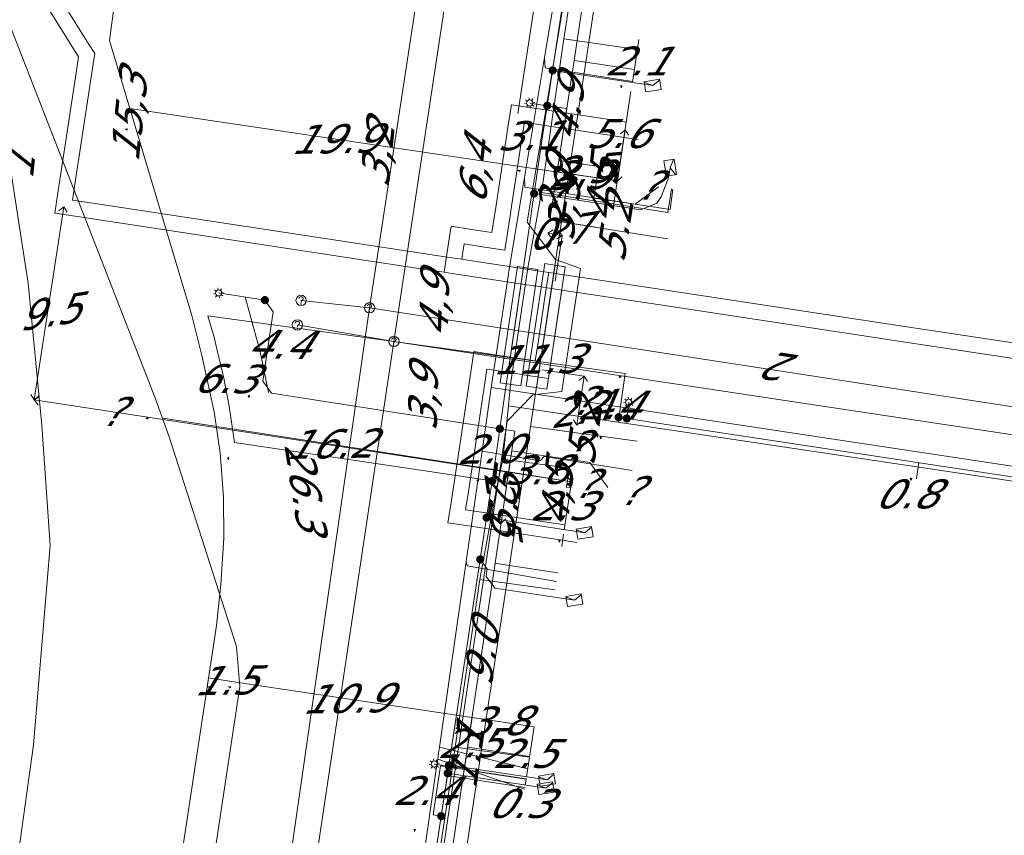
# Model space of a CAD drawing. Header units: metres. Extents: x 124576 to 133557, y 395865 to 402386.
# Tile 168 of 256: x 126566 to 126614, y 400098 to 400137. Entities that reach past the tile are written whole.
import ezdxf
from ezdxf.enums import TextEntityAlignment as Align

# ---------------------------------------------------------------- set-up
doc = ezdxf.new("R2010")
doc.units = ezdxf.units.M
doc.header["$MEASUREMENT"] = 0
for name, color, linetype, lineweight, true_color in [('LG_Datatransport', 3, 'Continuous', 13, 0x00ff00), ('LG_Datatransport_KPN_BV', 3, 'Continuous', 13, 0x00ff00), ('LG_Datatransport_Reggefiber_Operator_BV', 3, 'Continuous', 13, 0x00ff00), ('LG_Datatransport_Ziggo_BV', 3, 'Continuous', 13, 0x00ff00), ('LG_Laag_Spanning_Enexis_Netbeheer_BV', 7, 'Continuous', 13, 0x960000), ('LG_Riool_Vrij_Verval_Gemeente_Tilburg_Ruimtelijke_Uitvoering', 7, 'Continuous', 13, 0xca00a0), ('LG_unet-4_Brabant_Water', 5, 'Continuous', 13, 0x0000ff), ('LG_warmte_Ennatuurlijk_BV', 7, 'Continuous', 13, 0x008080), ('MV_Datatransport_lijn', 3, 'Continuous', 0, 0x00ff00), ('MV_warmte_lijn', 7, 'Continuous', 0, 0x008080)]:
    doc.layers.add(name, color=color, linetype=linetype, lineweight=lineweight, true_color=true_color)
for name, color, linetype, lineweight in [('LG_Laag_Spanning_P_Enexis_Netbeheer_BV', 7, 'Continuous', 0), ('LG_overig_P_Gemeente_Tilburg_Ruimtelijke_Uitvoering', 7, 'Continuous', 0), ('LG_Riool_Vrij_Verval_P_Gemeente_Tilburg_Ruimtelijke_Uitvoering', 7, 'Continuous', 0), ('MV_Datatransport', 7, 'Continuous', 0), ('MV_Laag_Spanning', 7, 'Continuous', 0), ('MV_Laag_Spanning_lijn', 7, 'Continuous', 0), ('MV_Laag_Spanning_pijl', 7, 'Continuous', 0), ('MV_unet-4', 7, 'Continuous', 0), ('MV_warmte', 7, 'Continuous', 0)]:
    doc.layers.add(name, color=color, linetype=linetype, lineweight=lineweight)
doc.styles.add('Klic_Annotatie', font='verdanai.ttf', dxfattribs={"oblique": 20, "height": 1.4})

# ---------------------------------------------------------------- blocks, each defined once
blk = doc.blocks.new('Mof')
at = {"layer": 'LG_Laag_Spanning_P_Enexis_Netbeheer_BV'}
h = blk.add_hatch(color=256, dxfattribs=at)
edge = h.paths.add_edge_path()
edge.add_arc((0, 0), 2, 0, 360)
blk = doc.blocks.new('DeliveryPoint')
at = {"layer": 'LG_Laag_Spanning_P_Enexis_Netbeheer_BV', "flags": 128}
blk.add_lwpolyline([(-3.75, -2.5), (3.75, -2.5), (3.75, 2.5), (-3.75, 2.5), (-3.75, -2.5)], close=True, dxfattribs=at)
blk.add_lwpolyline([(-3.75, 2.5), (-3.75, 2.16), (0, 0), (3.75, 2.16)], dxfattribs=at)
blk = doc.blocks.new('Streetlight')
at = {"layer": 'LG_Laag_Spanning_P_Enexis_Netbeheer_BV'}
for p, q in [((-1.77, 1.77), (-1.06, 1.06)), ((0, 2.5), (0, 1.5)), ((1.77, 1.77), (1.06, 1.06)), ((-1.06, -1.06), (-1.77, -1.77)), ((0, -1.5), (0, -2.5)), ((1.06, -1.06), (1.77, -1.77))]:
    blk.add_line(p, q, dxfattribs=at)
at = {"layer": 'LG_Laag_Spanning_P_Enexis_Netbeheer_BV', "flags": 128}
for points in [[(-2.5, 0), (-1.5, 0)], [(1.5, 0), (2.5, 0)]]:
    blk.add_lwpolyline(points, dxfattribs=at)
at = {"layer": 'LG_Laag_Spanning_P_Enexis_Netbeheer_BV'}
blk.add_circle((0, 0), 1.5, dxfattribs=at)
blk = doc.blocks.new('m_pijl')
at = {"layer": 'MV_Laag_Spanning_pijl'}
blk.add_hatch(color=7, dxfattribs=at).paths.add_polyline_path([(-1, -0.33), (-1, 0), (-1, 0.33), (0, 0)])
at = {"layer": 'MV_Laag_Spanning_pijl', "flags": 128}
blk.add_lwpolyline([(-1, 0), (-1, 0.33), (0, 0), (-1, -0.33), (-1, 0)], close=True, dxfattribs=at)
blk = doc.blocks.new('Onbekend_2')
at = {"layer": 'LG_Riool_Vrij_Verval_P_Gemeente_Tilburg_Ruimtelijke_Uitvoering'}
blk.add_hatch(color=256, dxfattribs=at).paths.add_polyline_path([(-0.25, -1.07, -0.262633), (0.23, 0.15), (0.59, 0.47, 0.379827), (0.7, 1.26), (0.69, 1.26, 0.228508), (-0.03, 1.53), (-0.03, 1.52, 0.459053), (-0.82, 0.79), (-1.29, 0.85, -0.414214), (-0.08, 2, -0.243799), (1.09, 1.52, -0.379827), (0.9, 0.11), (0.54, -0.2, 0.262633), (0.23, -1.08), (-0.17, -1.07)])
blk.add_circle((0, 0), 2.5, dxfattribs=at)
at = {"layer": 'LG_Riool_Vrij_Verval_P_Gemeente_Tilburg_Ruimtelijke_Uitvoering', "extrusion": (0, 0, -1)}
blk.add_solid([(0.34, -2.06), (-0.21, -2.06), (0.34, -1.51), (-0.21, -1.51)], dxfattribs=at)
blk = doc.blocks.new('Onbekend_1')
at = {"layer": 'LG_overig_P_Gemeente_Tilburg_Ruimtelijke_Uitvoering'}
blk.add_hatch(color=256, dxfattribs=at).paths.add_polyline_path([(-0.25, -1.07, -0.262633), (0.23, 0.15), (0.59, 0.47, 0.379827), (0.7, 1.26), (0.69, 1.26, 0.228508), (-0.03, 1.53), (-0.03, 1.52, 0.459053), (-0.82, 0.79), (-1.29, 0.85, -0.414214), (-0.08, 2, -0.243799), (1.09, 1.52, -0.379827), (0.9, 0.11), (0.54, -0.2, 0.262633), (0.23, -1.08), (-0.17, -1.07)])
blk.add_circle((0, 0), 2.5, dxfattribs=at)
at = {"layer": 'LG_overig_P_Gemeente_Tilburg_Ruimtelijke_Uitvoering', "extrusion": (0, 0, -1)}
blk.add_solid([(0.34, -2.06), (-0.21, -2.06), (0.34, -1.51), (-0.21, -1.51)], dxfattribs=at)

msp = doc.modelspace()

# ---------------------------------------------------------------- linework, layer by layer
at = {"layer": 'LG_Datatransport', "flags": 128}
msp.add_lwpolyline([(126591.389, 400119.406), (126592.287, 400125.339), (126591.299, 400125.489), (126590.401, 400119.556), (126591.389, 400119.406)], dxfattribs=at)
at = {"layer": 'LG_Datatransport_KPN_BV'}
msp.add_line((126593.029, 400125.244), (126592.127, 400119.299), dxfattribs=at)
at = {"layer": 'LG_Datatransport_KPN_BV', "flags": 128}
for points in [[(126549.579, 400090.398), (126565.31, 400091.73), (126565.521, 400094.648), (126566.569, 400102.19), (126567.362, 400111.848), (126566.965, 400117.668), (126566.304, 400124.548), (126565.246, 400131.427), (126563.526, 400137.38), (126561.409, 400143.201), (126559.689, 400147.699), (126558.565, 400150.179), (126563.497, 400152.795)], [(126582.121, 400068.587), (126589.47, 400117.864), (126590.713, 400119.136), (126592.127, 400119.299), (126593.029, 400125.244), (126591.823, 400125.694), (126590.441, 400127.495), (126594.131, 400149.747)]]:
    msp.add_lwpolyline(points, dxfattribs=at)
at = {"layer": 'LG_Datatransport_Reggefiber_Operator_BV'}
for p, q in [((126592.226, 400136.371), (126593.043, 400141.709)), ((126591.135, 400128.934), (126592.226, 400136.371)), ((126592.226, 400136.371), (126595.78, 400135.849)), ((126589.142, 400119.717), (126589.977, 400125.351)), ((126589.977, 400125.351), (126590.966, 400125.204)), ((126590.131, 400119.57), (126590.966, 400125.204)), ((126589.142, 400119.717), (126590.131, 400119.57)), ((126589.262, 400116.02), (126589.542, 400118.609)), ((126589.542, 400118.609), (126618.072, 400114.346)), ((126588.971, 400114.685), (126589.262, 400116.02)), ((126588.148, 400110.194), (126588.971, 400114.685)), ((126586.961, 400102.083), (126588.148, 400110.194)), ((126588.148, 400110.194), (126591.8, 400109.7)), ((126586.77, 400100.672), (126586.961, 400102.083)), ((126586.961, 400102.083), (126590.56, 400101.597)), ((126585.692, 400093.548), (126586.77, 400100.672)), ((126586.77, 400100.672), (126590.341, 400100.132))]:
    msp.add_line(p, q, dxfattribs=at)
at = {"layer": 'LG_Datatransport_Reggefiber_Operator_BV', "flags": 128}
for points in [[(126591.135, 400128.934), (126597.249, 400127.966), (126597.43, 400129.11)], [(126589.542, 400118.609), (126589.637, 400119.644), (126590.471, 400125.278), (126591.135, 400128.934)], [(126592.55, 400114.63), (126592.347, 400114.662), (126592.492, 400115.583), (126589.262, 400116.02)], [(126588.971, 400114.685), (126588.148, 400110.194), (126586.961, 400102.083), (126586.77, 400100.672), (126585.692, 400093.548)]]:
    msp.add_lwpolyline(points, dxfattribs=at)
at = {"layer": 'LG_Datatransport_Ziggo_BV'}
for p, q in [((126594.704, 400144.628), (126593.281, 400135.236)), ((126593.281, 400135.236), (126592.547, 400130.391)), ((126595.628, 400134.88), (126593.281, 400135.236)), ((126592.547, 400130.391), (126590.416, 400116.317)), ((126592.547, 400130.391), (126593.905, 400130.185)), ((126591.793, 400125.414), (126590.895, 400119.481)), ((126589.59, 400110.878), (126590.416, 400116.317)), ((126588.238, 400101.98), (126589.59, 400110.878)), ((126589.59, 400110.878), (126591.923, 400110.524)), ((126588.073, 400100.893), (126588.238, 400101.98)), ((126588.238, 400101.98), (126590.564, 400101.625)), ((126586.677, 400091.699), (126588.073, 400100.893)), ((126588.073, 400100.893), (126590.4, 400100.54))]:
    msp.add_line(p, q, dxfattribs=at)
at = {"layer": 'LG_Datatransport_Ziggo_BV', "flags": 128}
for points in [[(126595.835, 400162.599), (126594.902, 400162.741), (126593.517, 400153.655), (126595.656, 400150.915), (126595.606, 400150.587), (126595.483, 400149.77), (126595.451, 400149.557), (126594.704, 400144.628), (126593.281, 400135.236), (126592.547, 400130.391), (126590.416, 400116.317), (126589.59, 400110.878), (126588.238, 400101.98), (126588.073, 400100.893), (126586.677, 400091.699)], [(126595.835, 400162.599), (126594.902, 400162.741), (126593.517, 400153.655), (126595.656, 400150.915), (126595.606, 400150.587), (126595.483, 400149.77), (126595.451, 400149.557), (126594.704, 400144.628), (126593.281, 400135.236), (126592.547, 400130.391), (126593.905, 400130.185), (126593.678, 400128.652), (126595.677, 400128.369), (126596.806, 400129.199)], [(126595.628, 400134.88), (126593.281, 400135.236), (126594.704, 400144.628), (126595.451, 400149.557), (126595.483, 400149.77), (126595.606, 400150.587), (126595.656, 400150.915), (126593.517, 400153.655), (126594.902, 400162.741), (126595.835, 400162.599)], [(126593.905, 400130.185), (126593.678, 400128.652), (126595.677, 400128.369), (126596.806, 400129.199)], [(126588.496, 400052.923), (126588.572, 400053.418), (126581.06, 400054.57), (126582.818, 400066.292), (126583.629, 400071.629), (126584.995, 400080.625), (126585.295, 400082.602), (126586.527, 400090.709), (126586.677, 400091.699), (126588.073, 400100.893), (126588.238, 400101.98), (126589.59, 400110.878), (126590.416, 400116.317), (126593.469, 400115.856), (126594.345, 400114.656)], [(126590.416, 400116.317), (126593.469, 400115.856), (126594.345, 400114.656)], [(126588.496, 400052.923), (126588.572, 400053.418), (126581.06, 400054.57), (126582.818, 400066.292), (126583.629, 400071.629), (126584.995, 400080.625), (126585.295, 400082.602), (126586.527, 400090.709), (126586.677, 400091.699), (126588.073, 400100.893), (126588.238, 400101.98), (126589.59, 400110.878), (126591.923, 400110.524)], [(126588.496, 400052.923), (126588.572, 400053.418), (126581.06, 400054.57), (126582.818, 400066.292), (126583.629, 400071.629), (126584.995, 400080.625), (126585.295, 400082.602), (126586.527, 400090.709), (126586.677, 400091.699), (126588.073, 400100.893), (126588.238, 400101.98), (126590.564, 400101.625)], [(126588.496, 400052.923), (126588.572, 400053.418), (126581.06, 400054.57), (126582.818, 400066.292), (126583.629, 400071.629), (126584.995, 400080.625), (126585.295, 400082.602), (126586.527, 400090.709), (126586.677, 400091.699), (126588.073, 400100.893), (126590.4, 400100.54)]]:
    msp.add_lwpolyline(points, dxfattribs=at)
at = {"layer": 'LG_Laag_Spanning_Enexis_Netbeheer_BV'}
for p, q in [((126591.677, 400134.839), (126596.522, 400134.106)), ((126591.418, 400133.132), (126590.569, 400133.258)), ((126590.375, 400126.096), (126589.369, 400119.179)), ((126595.264, 400117.994), (126595.36, 400118.78)), ((126588.483, 400113.193), (126593.227, 400112.453)), ((126586.655, 400101.161), (126585.951, 400101.267)), ((126586.662, 400101.21), (126591.405, 400100.499)), ((126586.603, 400100.821), (126591.345, 400100.1))]:
    msp.add_line(p, q, dxfattribs=at)
at = {"layer": 'LG_Laag_Spanning_Enexis_Netbeheer_BV', "flags": 128}
for points in [[(126597.229, 400172.909), (126597.293, 400171.59), (126597.228, 400170.398), (126594.992, 400156.337), (126594.516, 400153.343), (126594.488, 400153.169), (126593.903, 400149.486), (126593.876, 400149.317), (126593.692, 400148.131), (126593.632, 400147.736), (126593.557, 400147.241), (126593.452, 400146.549), (126593.2, 400144.891), (126593.085, 400144.131), (126591.677, 400134.839), (126591.418, 400133.132), (126591.178, 400131.55), (126590.781, 400128.881), (126590.737, 400128.583), (126590.375, 400126.096), (126589.369, 400119.179), (126589.124, 400117.495), (126589.052, 400117), (126588.752, 400114.968)], [(126597.229, 400172.909), (126597.293, 400171.59), (126597.228, 400170.398), (126594.992, 400156.337), (126594.516, 400153.343), (126594.488, 400153.169), (126593.903, 400149.486), (126593.876, 400149.317), (126593.692, 400148.131), (126593.632, 400147.736), (126593.557, 400147.241), (126593.452, 400146.549), (126593.2, 400144.891), (126593.085, 400144.131), (126591.677, 400134.839), (126591.418, 400133.132), (126591.178, 400131.55), (126590.781, 400128.881), (126590.737, 400128.583), (126590.375, 400126.096)], [(126573.878, 400087.37), (126576.539, 400105.022), (126576.382, 400106.963), (126573.136, 400117.062), (126572.467, 400118.946), (126559.293, 400152.734), (126558.477, 400154.557), (126552.128, 400167.045), (126551.481, 400168.127), (126551.461, 400168.155), (126550.729, 400169.102), (126549.757, 400169.414), (126530.335, 400164.585), (126528.393, 400164.107), (126507.168, 400158.935), (126505.665, 400158.569), (126507.168, 400158.935), (126505.665, 400158.569), (126504.767, 400157.083), (126507.396, 400146.553)], [(126573.878, 400087.37), (126576.539, 400105.022), (126576.382, 400106.963), (126573.136, 400117.062), (126572.467, 400118.946), (126559.293, 400152.734), (126558.477, 400154.557), (126552.128, 400167.045), (126551.481, 400168.127), (126551.461, 400168.155), (126550.729, 400169.102), (126549.757, 400169.414), (126530.335, 400164.585), (126528.393, 400164.107), (126507.168, 400158.935), (126505.665, 400158.569), (126507.168, 400158.935), (126505.665, 400158.569), (126504.767, 400157.083), (126507.396, 400146.553)], [(126573.878, 400087.37), (126576.539, 400105.022), (126576.382, 400106.963), (126573.136, 400117.062), (126572.467, 400118.946), (126559.293, 400152.734), (126558.477, 400154.557), (126552.128, 400167.045), (126551.481, 400168.127), (126551.461, 400168.155), (126550.729, 400169.102), (126549.757, 400169.414), (126530.335, 400164.585), (126528.393, 400164.107), (126507.168, 400158.935), (126505.665, 400158.569), (126504.767, 400157.083), (126507.396, 400146.553)], [(126560.815, 400157.635), (126566.548, 400150.009), (126567.694, 400148.371), (126567.848, 400148.134), (126568.823, 400146.392), (126568.994, 400146.032), (126569.732, 400144.178), (126570.981, 400140.325), (126570.759, 400138.526), (126570.486, 400138.087), (126570.242, 400136.281), (126574.216, 400122.978), (126574.713, 400121.042), (126575.301, 400118.311), (126575.588, 400116.336), (126575.75, 400114.191), (126575.766, 400112.196), (126575.633, 400109.956), (126575.423, 400107.969), (126571.88, 400084.677)], [(126560.815, 400157.635), (126566.548, 400150.009), (126567.694, 400148.371), (126567.848, 400148.134), (126568.823, 400146.392), (126568.994, 400146.032), (126569.732, 400144.178), (126570.981, 400140.325), (126570.759, 400138.526), (126570.486, 400138.087), (126570.242, 400136.281), (126574.216, 400122.978), (126574.713, 400121.042), (126575.301, 400118.311), (126575.588, 400116.336), (126575.75, 400114.191), (126575.766, 400112.196), (126575.633, 400109.956), (126575.423, 400107.969), (126571.88, 400084.677)], [(126593.085, 400144.131), (126591.677, 400134.839), (126591.418, 400133.132), (126591.178, 400131.55), (126590.781, 400128.881), (126590.737, 400128.583), (126590.375, 400126.096), (126589.369, 400119.179), (126589.124, 400117.495), (126589.052, 400117), (126588.752, 400114.968), (126588.611, 400114.033), (126588.483, 400113.193), (126588.176, 400111.17), (126586.662, 400101.21), (126586.655, 400101.161), (126586.603, 400100.821), (126586.288, 400098.745), (126585.716, 400094.984)], [(126593.085, 400144.131), (126591.677, 400134.839), (126591.418, 400133.132), (126591.178, 400131.55), (126590.781, 400128.881), (126590.737, 400128.583), (126590.375, 400126.096), (126589.369, 400119.179), (126589.124, 400117.495), (126589.052, 400117), (126588.752, 400114.968), (126588.611, 400114.033), (126588.483, 400113.193), (126588.176, 400111.17), (126586.662, 400101.21), (126586.655, 400101.161), (126586.603, 400100.821), (126586.288, 400098.745), (126585.716, 400094.984)], [(126590.781, 400128.881), (126595.939, 400128.085), (126596.717, 400128.42), (126596.929, 400128.727), (126597.289, 400129.633), (126597.366, 400130.127)], [(126589.369, 400119.179), (126589.857, 400122.537), (126590.375, 400126.096)], [(126589.369, 400119.179), (126589.857, 400122.537), (126590.375, 400126.096)], [(126589.369, 400119.179), (126589.857, 400122.537), (126590.375, 400126.096)], [(126589.369, 400119.179), (126589.857, 400122.537), (126590.375, 400126.096)], [(126577.759, 400123.722), (126577.747, 400123.724), (126575.516, 400124.072)], [(126589.124, 400117.495), (126578.071, 400119.22), (126577.652, 400119.792), (126578.165, 400123.153), (126577.759, 400123.722)], [(126589.369, 400119.179), (126589.124, 400117.495), (126589.052, 400117), (126588.752, 400114.968)], [(126594.869, 400118.054), (126595.264, 400117.994), (126617.946, 400114.562), (126618.911, 400114.416), (126620.536, 400114.17), (126620.732, 400114.14), (126624.533, 400113.565), (126625.099, 400113.479), (126629.532, 400112.809), (126637.365, 400111.625), (126640.82, 400111.102), (126648.044, 400110.01), (126653.537, 400109.179)], [(126594.869, 400118.054), (126595.264, 400117.994), (126617.946, 400114.562)], [(126580.393, 400055.753), (126579.598, 400055.354), (126579.773, 400056.43), (126580.827, 400062.924), (126581.09, 400064.545), (126581.192, 400065.219), (126581.394, 400066.545), (126582.063, 400070.944), (126583.55, 400080.728), (126583.588, 400080.979), (126583.618, 400081.178), (126583.77, 400082.175), (126584.758, 400088.68), (126585.156, 400091.298), (126585.716, 400094.984), (126586.288, 400098.745), (126586.603, 400100.821), (126586.655, 400101.161), (126586.662, 400101.21), (126588.176, 400111.17), (126588.483, 400113.193), (126588.611, 400114.033), (126588.752, 400114.968)], [(126588.752, 400114.968), (126588.611, 400114.033), (126588.483, 400113.193), (126588.176, 400111.17), (126586.662, 400101.21), (126586.655, 400101.161), (126586.603, 400100.821), (126586.288, 400098.745), (126585.716, 400094.984), (126585.156, 400091.298), (126584.758, 400088.68), (126583.77, 400082.175), (126583.618, 400081.178), (126583.588, 400080.979), (126583.55, 400080.728), (126582.063, 400070.944), (126581.394, 400066.545), (126581.192, 400065.219), (126581.09, 400064.545)], [(126581.09, 400064.545), (126588.483, 400113.193), (126588.176, 400111.17), (126586.662, 400101.21), (126586.655, 400101.161), (126586.603, 400100.821), (126586.288, 400098.745), (126585.716, 400094.984)], [(126588.176, 400111.17), (126588.511, 400110.716), (126588.455, 400110.348), (126588.875, 400109.779), (126592.733, 400109.193)]]:
    msp.add_lwpolyline(points, dxfattribs=at)
at = {"layer": 'LG_Riool_Vrij_Verval_Gemeente_Tilburg_Ruimtelijke_Uitvoering'}
for p, q in [((126582.82, 400123.35), (126592.43, 400186.26)), ((126584, 400121.72), (126593.3, 400183.26)), ((126574.02, 400062.28), (126582.82, 400123.35)), ((126579.51, 400123.71), (126582.82, 400123.35)), ((126582.82, 400123.35), (126641.95, 400114.25)), ((126579.33, 400122.52), (126584, 400121.72)), ((126574.85, 400060.66), (126584, 400121.72)), ((126584, 400121.72), (126643.64, 400112.71))]:
    msp.add_line(p, q, dxfattribs=at)
at = {"layer": 'LG_unet-4_Brabant_Water'}
for p, q in [((126588.71, 400119.49), (126589.89, 400119.31)), ((126586.2, 400102.09), (126590.47, 400101.04)), ((126586.12, 400101.5), (126590.32, 400100.05))]:
    msp.add_line(p, q, dxfattribs=at)
at = {"layer": 'LG_unet-4_Brabant_Water', "flags": 128}
for points in [[(126588.71, 400119.49), (126589.45, 400124.34), (126589.58, 400125.22), (126590.32, 400129.65), (126591.29, 400135.46), (126592.76, 400144.3), (126592.86, 400144.91)], [(126595.54, 400134.31), (126591.32, 400134.97), (126591.29, 400135.46)], [(126597.5, 400129.09), (126597.36, 400128.1), (126590.33, 400129.19), (126590.32, 400129.65)], [(126581.07, 400066.43), (126581.79, 400071.4), (126583.12, 400080.69), (126583.21, 400081.28), (126584.58, 400090.8), (126584.65, 400091.3), (126586.03, 400100.9), (126586.06, 400101.1), (126586.09, 400101.29), (126586.12, 400101.5), (126586.16, 400101.79), (126586.2, 400102.09), (126587.5, 400111.07), (126588.27, 400116.41), (126588.71, 400119.49)], [(126589.89, 400119.31), (126619.56, 400114.83), (126619.86, 400114.78), (126629.4, 400113.34), (126629.6, 400113.31), (126636.94, 400112.2), (126637.35, 400112.14), (126641.58, 400111.5)], [(126595.52, 400115.48), (126591.26, 400116.16), (126591.08, 400115.95), (126588.27, 400116.41)], [(126591.86, 400110.11), (126587.54, 400110.86), (126587.5, 400111.07)]]:
    msp.add_lwpolyline(points, dxfattribs=at)
at = {"layer": 'LG_warmte_Ennatuurlijk_BV'}
for p, q in [((126588.911, 400128.096), (126589.532, 400132.192)), ((126595.085, 400131.299), (126595.175, 400131.893)), ((126595.085, 400131.299), (126595.175, 400131.893)), ((126595.085, 400131.299), (126595.175, 400131.893)), ((126595.085, 400131.299), (126595.175, 400131.893)), ((126595.822, 400131.491), (126595.13, 400131.596)), ((126595.822, 400131.491), (126595.13, 400131.596)), ((126595.822, 400131.491), (126595.13, 400131.596)), ((126595.822, 400131.491), (126595.13, 400131.596)), ((126592.117, 400111.803), (126592.207, 400112.397)), ((126592.117, 400111.803), (126592.207, 400112.397)), ((126592.117, 400111.803), (126592.207, 400112.397)), ((126592.117, 400111.803), (126592.207, 400112.397)), ((126592.117, 400111.803), (126592.207, 400112.397)), ((126592.117, 400111.803), (126592.207, 400112.397)), ((126592.117, 400111.803), (126592.207, 400112.397)), ((126592.117, 400111.803), (126592.207, 400112.397)), ((126592.117, 400111.803), (126592.207, 400112.397)), ((126592.117, 400111.803), (126592.207, 400112.397)), ((126592.854, 400111.995), (126592.162, 400112.1)), ((126592.854, 400111.995), (126592.162, 400112.1)), ((126592.854, 400111.995), (126592.162, 400112.1)), ((126592.854, 400111.995), (126592.162, 400112.1)), ((126592.854, 400111.995), (126592.162, 400112.1)), ((126592.854, 400111.995), (126592.162, 400112.1)), ((126592.854, 400111.995), (126592.162, 400112.1)), ((126592.854, 400111.995), (126592.162, 400112.1)), ((126592.854, 400111.995), (126592.162, 400112.1)), ((126592.854, 400111.995), (126592.162, 400112.1))]:
    msp.add_line(p, q, dxfattribs=at)
at = {"layer": 'LG_warmte_Ennatuurlijk_BV', "flags": 128}
for points in [[(126587.281, 400125.702), (126586.688, 400125.792), (126581.303, 400126.608), (126569.439, 400128.407), (126568.45, 400128.557), (126568.601, 400129.546), (126568.792, 400130.795), (126569.452, 400135.166), (126569.527, 400135.66), (126569.262, 400136.084), (126567.706, 400138.568), (126561.336, 400148.738), (126554.967, 400158.908), (126548.597, 400169.078), (126548.464, 400169.29), (126548.403, 400169.533), (126548.072, 400170.857), (126547.005, 400170.59)], [(126586.426, 400125.073), (126585.833, 400125.163), (126580.449, 400125.98), (126568.585, 400127.779), (126567.596, 400127.929), (126567.747, 400128.918), (126568.05, 400130.909), (126568.594, 400134.509), (126568.743, 400135.498), (126568.212, 400136.346), (126567.007, 400138.27), (126560.638, 400148.44), (126554.268, 400158.61), (126547.899, 400168.78), (126547.766, 400168.992), (126547.705, 400169.234), (126547.526, 400169.947), (126546.459, 400169.68)], [(126589.532, 400132.192), (126589.682, 400133.181), (126590.671, 400133.031), (126594.748, 400132.413), (126595.242, 400132.338)], [(126590.162, 400131.338), (126590.312, 400132.327), (126591.301, 400132.177), (126594.641, 400131.67), (126595.13, 400131.596)], [(126589.656, 400128.005), (126589.661, 400128.035), (126590.162, 400131.338)], [(126586.426, 400125.073), (126586.69, 400126.802), (126586.766, 400127.296), (126587.755, 400127.146), (126588.744, 400126.996), (126588.912, 400128.107), (126588.911, 400128.096)], [(126587.281, 400125.702), (126587.319, 400125.948), (126587.394, 400126.442), (126588.383, 400126.292), (126589.372, 400126.142), (126589.656, 400128.005)], [(126590.846, 400125.161), (126587.874, 400125.612), (126587.281, 400125.702)], [(126590.756, 400124.416), (126587.019, 400124.983), (126586.426, 400125.073)], [(126591.486, 400125.064), (126591.337, 400124.075), (126590.989, 400121.77), (126590.84, 400120.781), (126589.851, 400120.931), (126588.859, 400121.081), (126587.87, 400121.231), (126587.72, 400120.242), (126586.763, 400113.93)], [(126591.486, 400125.064), (126590.868, 400125.158), (126590.846, 400125.161)], [(126654.784, 400115.454), (126644.085, 400117.086), (126643.982, 400117.102), (126632.118, 400118.901), (126620.254, 400120.701), (126608.39, 400122.5), (126596.525, 400124.3), (126591.486, 400125.064)], [(126592.116, 400124.209), (126590.822, 400124.406), (126590.756, 400124.416)], [(126592.116, 400124.209), (126591.967, 400123.22), (126591.619, 400120.916), (126591.47, 400119.927), (126590.481, 400120.077), (126589.489, 400120.227), (126588.5, 400120.377), (126588.35, 400119.388), (126587.617, 400114.56)], [(126654.637, 400114.717), (126644.652, 400116.24), (126643.973, 400116.344), (126632.788, 400118.04), (126620.924, 400119.84), (126609.06, 400121.639), (126597.195, 400123.439), (126592.116, 400124.209)], [(126587.617, 400114.56), (126587.467, 400113.571), (126588.456, 400113.421), (126591.285, 400112.992), (126592.274, 400112.842)], [(126586.763, 400113.93), (126586.613, 400112.941), (126587.602, 400112.791), (126591.174, 400112.25), (126592.162, 400112.1)]]:
    msp.add_lwpolyline(points, dxfattribs=at)
at = {"layer": 'MV_Datatransport_lijn'}
for p, q in [((126592.714, 400135.322), (126594.138, 400144.714)), ((126591.979, 400130.477), (126592.714, 400135.322)), ((126592.714, 400135.322), (126593.281, 400135.236)), ((126591.544, 400127.609), (126591.979, 400130.477)), ((126591.979, 400130.477), (126592.546, 400130.391)), ((126593.752, 400127.25), (126591.544, 400127.609)), ((126597.243, 400126.681), (126592.111, 400127.517)), ((126595.763, 400116.894), (126590.612, 400117.609)), ((126588.89, 400110.984), (126589.702, 400116.425)), ((126589.702, 400116.425), (126590.416, 400116.317)), ((126587.563, 400102.083), (126588.89, 400110.984)), ((126588.89, 400110.984), (126589.59, 400110.878)), ((126587.401, 400100.995), (126587.563, 400102.083)), ((126587.563, 400102.083), (126588.238, 400101.98)), ((126586.029, 400091.797), (126587.401, 400100.995)), ((126587.401, 400100.995), (126588.073, 400100.893))]:
    msp.add_line(p, q, dxfattribs=at)
at = {"layer": 'MV_Laag_Spanning_lijn'}
for p, q in [((126592.362, 400132.992), (126591.418, 400133.132)), ((126591.896, 400129.927), (126594.811, 400129.495)), ((126574.998, 400122.968), (126583.995, 400121.72)), ((126578.071, 400119.22), (126589.845, 400117.383)), ((126576.291, 400116.834), (126588.752, 400114.968)), ((126589.55, 400115.405), (126592.591, 400114.93)), ((126587.777, 400103.52), (126590.783, 400103.07)), ((126586.253, 400101.178), (126586.648, 400101.118)), ((126590.401, 400100.547), (126586.648, 400101.118)), ((126587.409, 400101.048), (126586.655, 400101.161)), ((126585.893, 400098.805), (126586.288, 400098.745))]:
    msp.add_line(p, q, dxfattribs=at)
at = {"layer": 'MV_Laag_Spanning_pijl'}
for p, q in [((126595.848, 400136.332), (126595.533, 400134.256)), ((126595.468, 400133.824), (126594.628, 400128.287)), ((126590.955, 400130.067), (126571.224, 400132.992)), ((126592.362, 400132.992), (126591.896, 400129.927)), ((126594.811, 400129.495), (126590.953, 400130.067)), ((126583.995, 400121.72), (126595.188, 400120.168)), ((126595.188, 400120.168), (126594.854, 400117.791)), ((126588.836, 400115.516), (126572.83, 400118.014)), ((126589.845, 400117.383), (126589.55, 400115.405)), ((126609.398, 400115.856), (126609.278, 400115.065)), ((126592.591, 400114.93), (126588.836, 400115.516)), ((126592.591, 400114.93), (126592.239, 400112.607)), ((126576.563, 400105.204), (126575.037, 400105.432)), ((126587.025, 400103.634), (126576.563, 400105.204)), ((126590.783, 400103.07), (126587.025, 400103.634)), ((126587.777, 400103.52), (126587.409, 400101.048)), ((126590.783, 400103.07), (126590.416, 400100.647)), ((126586.253, 400101.178), (126585.893, 400098.805)), ((126590.401, 400100.547), (126590.356, 400100.25))]:
    msp.add_line(p, q, dxfattribs=at)
at = {"layer": 'MV_Laag_Spanning_pijl', "flags": 128}
for points in [[(126576.798, 400123.872), (126577.074, 400122.887), (126577.24, 400122.291), (126577.341, 400121.929), (126577.498, 400121.368), (126577.61, 400120.845), (126577.857, 400119.63), (126577.927, 400119.256)], [(126574.998, 400122.968), (126575.296, 400121.936), (126575.463, 400121.222), (126575.572, 400120.759), (126575.764, 400119.939), (126576.023, 400118.588), (126576.191, 400117.489), (126576.259, 400117.048), (126576.291, 400116.834)]]:
    msp.add_lwpolyline(points, dxfattribs=at)
at = {"layer": 'MV_warmte_lijn'}
for p, q in [((126591.041, 400139.633), (126589.998, 400132.754)), ((126594.811, 400129.495), (126595.186, 400131.967)), ((126595.186, 400131.967), (126594.953, 400131.77)), ((126595.186, 400131.967), (126595.35, 400131.709)), ((126594.811, 400129.495), (126594.647, 400129.753)), ((126594.811, 400129.495), (126595.044, 400129.692)), ((126566.597, 400118.894), (126568.023, 400128.243)), ((126568.023, 400128.243), (126567.789, 400128.046)), ((126568.023, 400128.243), (126568.187, 400127.985)), ((126591.445, 400126.958), (126591.703, 400127.122)), ((126591.445, 400126.958), (126592.137, 400126.851)), ((126591.445, 400126.958), (126591.642, 400126.724)), ((126592.137, 400126.851), (126591.801, 400124.637)), ((126592.137, 400126.851), (126591.879, 400126.687)), ((126592.137, 400126.851), (126591.94, 400127.085)), ((126593.204, 400120.045), (126591.155, 400120.354)), ((126592.846, 400117.672), (126593.204, 400120.045)), ((126593.204, 400120.045), (126592.971, 400119.847)), ((126593.204, 400120.045), (126593.368, 400119.787)), ((126566.597, 400118.894), (126566.433, 400119.152)), ((126566.597, 400118.894), (126566.831, 400119.091)), ((126566.597, 400118.894), (126566.855, 400119.058)), ((126592.591, 400114.93), (126566.597, 400118.894)), ((126566.597, 400118.894), (126566.794, 400118.66)), ((126592.846, 400117.672), (126592.682, 400117.93)), ((126592.846, 400117.672), (126593.079, 400117.87)), ((126589.55, 400115.405), (126589.181, 400112.931)), ((126589.55, 400115.405), (126589.317, 400115.207)), ((126589.55, 400115.405), (126589.715, 400115.148)), ((126592.591, 400114.93), (126589.55, 400115.405)), ((126592.591, 400114.93), (126592.333, 400114.766)), ((126592.591, 400114.93), (126592.394, 400115.163)), ((126589.181, 400112.931), (126589.016, 400113.188)), ((126589.181, 400112.931), (126589.414, 400113.129))]:
    msp.add_line(p, q, dxfattribs=at)

# ---------------------------------------------------------------- block references
at = {"layer": 'LG_Laag_Spanning_P_Enexis_Netbeheer_BV', "xscale": 0.1, "yscale": 0.1, "zscale": 0.1}
for p in [(126591.677, 400134.839), (126591.418, 400133.132), (126590.781, 400128.881), (126577.759, 400123.722), (126595.264, 400117.994), (126589.124, 400117.495), (126588.483, 400113.193), (126588.176, 400111.17), (126586.662, 400101.21), (126586.603, 400100.821), (126586.655, 400101.161)]:
    msp.add_blockref('Mof', p, dxfattribs=at)
at = {"layer": 'LG_Laag_Spanning_P_Enexis_Netbeheer_BV'}
for name, p, xscale, yscale, zscale, rotation in [('DeliveryPoint', (126596.522, 400134.106), 0.1, 0.1, 0.1, 9), ('Streetlight', (126590.569, 400133.258), 0.1, 0.1, 0.1, 188), ('DeliveryPoint', (126597.366, 400130.127), 0.1, 0.1, 0.1, 279), ('Streetlight', (126575.516, 400124.072), 0.1, 0.1, 0.1, 189), ('Streetlight', (126595.36, 400118.78), 0.09999999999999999, 0.09999999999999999, 0.09999999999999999, 276.9999999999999), ('Mof', (126594.869, 400118.054), 0.1, 0.1, 0.1, 359), ('Mof', (126588.752, 400114.968), 0.1, 0.1, 0.1, 359), ('DeliveryPoint', (126593.227, 400112.453), 0.1, 0.1, 0.1, 9), ('DeliveryPoint', (126592.733, 400109.193), 0.1, 0.1, 0.1, 9), ('Streetlight', (126585.951, 400101.267), 0.1, 0.1, 0.1, 189), ('DeliveryPoint', (126591.405, 400100.499), 0.1, 0.1, 0.1, 9), ('DeliveryPoint', (126591.345, 400100.1), 0.1, 0.1, 0.1, 9), ('Mof', (126586.288, 400098.745), 0.1, 0.1, 0.1, 279)]:
    msp.add_blockref(name, p, dxfattribs=dict(at, xscale=xscale, yscale=yscale, zscale=zscale, rotation=rotation))
at = {"layer": 'LG_overig_P_Gemeente_Tilburg_Ruimtelijke_Uitvoering', "xscale": 0.1, "yscale": 0.1, "zscale": 0.1}
for p in [(126579.51, 400123.71), (126579.33, 400122.52)]:
    msp.add_blockref('Onbekend_1', p, dxfattribs=at)
at = {"layer": 'LG_Riool_Vrij_Verval_P_Gemeente_Tilburg_Ruimtelijke_Uitvoering', "xscale": 0.1, "yscale": 0.1, "zscale": 0.1}
for p in [(126582.82, 400123.35), (126584, 400121.72)]:
    msp.add_blockref('Onbekend_2', p, dxfattribs=at)
at = {"layer": 'MV_Laag_Spanning_pijl'}
for p, xscale, yscale, zscale, rotation in [((126595, 400134), 0.1, 0.1, 0.1, 262), ((126571, 400132), 0.1, 0.1, 0.1, 171), ((126590, 400130), 0.1, 0.1, 0.1, 171), ((126591, 400129), 0.1, 0.1, 0.1, 262), ((126594, 400128), 0.1, 0.1, 0.1, 262), ((126595, 400120), 0.09999999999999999, 0.09999999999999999, 0.09999999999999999, 353), ((126577, 400119), 0.1, 0.1, 0.1, 281), ((126572, 400118), 0.1, 0.1, 0.1, 171), ((126594, 400117), 0.09999999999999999, 0.09999999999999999, 0.09999999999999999, 263), ((126576, 400116), 0.1, 0.1, 0.1, 279), ((126588, 400115), 0.1, 0.1, 0.1, 171), ((126589, 400115), 0.1, 0.1, 0.1, 262), ((126609, 400115), 0.1, 0.1, 0.1, 262), ((126592, 400112), 0.1, 0.1, 0.1, 262), ((126575, 400105), 0.1, 0.1, 0.1, 171), ((126576, 400105), 0.1, 0.1, 0.1, 171), ((126587, 400103), 0.1, 0.1, 0.1, 171), ((126587, 400101), 0.1, 0.1, 0.1, 262), ((126590, 400100), 0.1, 0.1, 0.1, 262), ((126590, 400100), 0.1, 0.1, 0.1, 262), ((126585, 400098), 0.1, 0.1, 0.1, 262)]:
    msp.add_blockref('m_pijl', p, dxfattribs=dict(at, xscale=xscale, yscale=yscale, zscale=zscale, rotation=rotation))

# ---------------------------------------------------------------- texts
at = {"layer": 'MV_Datatransport', "style": 'Klic_Annotatie', "oblique": 20}
for s, rotation, p in [('4.9', 81, (126592.347, 400132.9)), ('2.9', 81, (126591.761, 400129.042)), ('3,9', 81.6, (126592.184, 400128.11)), ('5.2', 81, (126594.677, 400127.099)), ('2', 171.2, (126603.011, 400120.432)), ('5.2', 82, (126593.188, 400117.251)), ('5.5', 82, (126589.296, 400113.705)), ('9.0', 82, (126588.227, 400106.534)), ('1.1', 82, (126587.482, 400101.539))]:
    msp.add_text(s, height=1.4, rotation=rotation, dxfattribs=at).set_placement(p, align=Align.MIDDLE_CENTER)
at = {"layer": 'MV_Laag_Spanning', "style": 'Klic_Annotatie', "oblique": 20}
for s, p in [('2.1', (126595.691, 400135.294)), ('5.6', (126594.788, 400131.784)), ('2.4', (126594.349, 400118.644)), ('0.8', (126608.729, 400114.341)), ('2.3', (126592.071, 400113.769)), ('2.5', (126590.262, 400101.781)), ('2.4', (126585.429, 400099.979)), ('0.3', (126590, 400099.358))]:
    msp.add_text(s, height=1.4, dxfattribs=at).set_placement(p, align=Align.MIDDLE_CENTER)
for s, rotation, p in [('3.1', 1, (126590.481, 400131.69)), ('19.9', 1, (126581.09, 400131.53)), ('3.9', 1, (126592.882, 400129.781)), ('4.4', 359, (126578.356, 400121.585)), ('11.3', 1, (126590.866, 400120.864)), ('6.3', 359, (126575.766, 400119.927)), ('16.2', 1, (126580.833, 400116.765)), ('2.0', 1, (126588.544, 400116.515)), ('3.8', 1, (126590.829, 400115.51)), ('1.5', 1, (126575.8, 400105.318)), ('10.9', 1, (126581.636, 400104.443)), ('3.8', 1, (126588.904, 400103.352)), ('2.5', 1, (126587.593, 400102.284))]:
    msp.add_text(s, height=1.4, rotation=rotation, dxfattribs=at).set_placement(p, align=Align.MIDDLE_CENTER)
at = {"layer": 'MV_unet-4', "style": 'Klic_Annotatie', "oblique": 20}
for s, rotation, p in [('15,3', 83.9, (126571.17, 400132.5)), ('3,2', 83.9, (126583.19, 400130.69)), ('6,4', 83.9, (126587.89, 400129.85)), ('1', 83.9, (126565.89, 400130.16)), ('4,5', 83.9, (126594.03, 400128.94)), ('4,9', 88.6, (126585.94, 400123.38)), ('3,9', 88.6, (126585.4, 400118.88)), ('4,5', 83.9, (126591.86, 400114.23))]:
    msp.add_text(s, height=1.4, rotation=rotation, dxfattribs=at).set_placement(p, align=Align.MIDDLE_CENTER)
at = {"layer": 'MV_warmte', "style": 'Klic_Annotatie', "oblique": 20}
for s, rotation, p in [('2.5', 5, (126592.978, 400130.024)), ('0.7', 9, (126591.882, 400127.016)), ('9.5', 9, (126567.244, 400123.139)), ('2.4', 9, (126592.96, 400118.429)), ('26.3', 279, (126579.708, 400114.776)), ('2.5', 278, (126589.259, 400113.985))]:
    msp.add_text(s, height=1.4, rotation=rotation, dxfattribs=at).set_placement(p, align=Align.MIDDLE_CENTER)
for p in [(126596.21, 400129.288), (126591.755, 400129.002), (126591.445, 400126.958), (126593.025, 400118.859), (126570.291, 400118.331), (126592.703, 400116.721), (126593.148, 400114.843), (126595.365, 400114.497)]:
    msp.add_text('?', height=1.4, dxfattribs=at).set_placement(p, align=Align.MIDDLE_CENTER)

doc.saveas('drawing.dxf')
